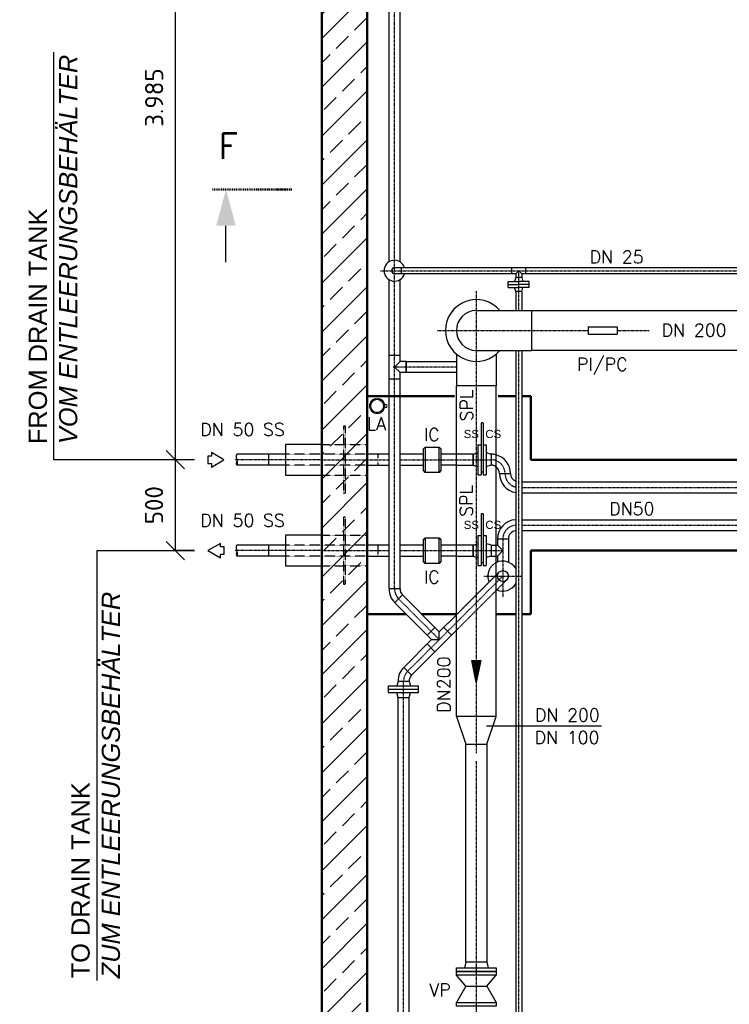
# Model space of a CAD drawing. Header units: millimetres. Extents: x -197187 to 231260338, y -45270 to 70505.
# Tile 36 of 85: x 2232 to 6136, y 7421 to 12838. Entities that reach past the tile are written whole.
import ezdxf
from ezdxf.enums import TextEntityAlignment as Align

# ---------------------------------------------------------------- set-up
doc = ezdxf.new("R2010")
doc.units = ezdxf.units.MM
doc.header["$LTSCALE"] = 0.5
doc.linetypes.add('DASHDOT', pattern=[1, 0.5, -0.25, 0, -0.25])
doc.linetypes.add('HIDDEN', pattern=[0.375, 0.25, -0.125])
for name, color, linetype in [('17', 7, 'Continuous'), ('21', 7, 'Continuous'), ('41', 7, 'Continuous'), ('BEMAßUNG', 7, 'Continuous'), ('Beschriftung', 7, 'Continuous'), ('P-MU025ENTLÜ', 7, 'Continuous'), ('P-MU050ENTL', 7, 'Continuous'), ('P-MU150AUSL', 7, 'Continuous'), ('P-MU200AUSL', 7, 'Continuous'), ('P-MU200EINL', 7, 'Continuous'), ('P-MU300AUSL', 7, 'Continuous')]:
    doc.layers.add(name, color=color, linetype=linetype)
doc.styles.add('LBB3.5M1000', font='isocp.shx', dxfattribs={"height": 3.5})
doc.styles.add('ROMANS', font='ROMANS', dxfattribs={"height": 0.2})
doc.styles.get("Standard").update_dxf_attribs({"font": 'isocpeur.ttf'})
doc.dimstyles.new('DIN', dxfattribs={"dimtxt": 2.5, "dimasz": 2.5, "dimexe": 1.25, "dimexo": 0.625, "dimtad": 1, "dimtih": 1, "dimdec": 4, "dimdsep": 46, "dimlunit": 6, "dimtxsty": 'Standard', "dimcen": 2.5, "dimadec": 0, "dimazin": 0, "dimtfac": 1, "dimtdec": 4, "dimtmove": 0, "dimatfit": 3, "dimfxl": 0, "dimtvp": 1, "dimtolj": 1, "dimtzin": 0, "dimarcsym": 0})

# ---------------------------------------------------------------- blocks, each defined once
blk = doc.blocks.new('FPFEIL')
at = {"layer": '41', "color": 7, "linetype": 'Continuous'}
for p, q in [((-99.9998, 18.5851), (-92.9259, 18.5851)), ((-99.9998, 15.7051), (-78.5259, 15.7051)), ((-99.9998, 12.8251), (-64.1259, 12.8251)), ((-99.9998, 12.8251), (-64.1259, 12.8251)), ((-99.9998, 9.9452), (-49.7259, 9.9452)), ((-99.9998, 7.0652), (-35.3259, 7.0652)), ((-99.9998, 4.1852), (-20.926, 4.1852)), ((-99.9998, 4.1852), (-20.926, 4.1852)), ((-99.9998, 1.3052), (-6.526, 1.3052)), ((-99.9998, -1.5748), (-7.874, -1.5748)), ((-99.9998, -4.4548), (-22.274, -4.4548)), ((-99.9998, -4.4548), (-22.274, -4.4548)), ((-99.9998, -7.3348), (-36.6739, -7.3348)), ((-99.9998, -10.2148), (-51.0739, -10.2148)), ((-99.9998, -13.0948), (-65.4739, -13.0948)), ((-99.9998, -13.0948), (-65.4739, -13.0948)), ((-99.9998, -15.9748), (-79.8739, -15.9748)), ((-99.9998, -18.8548), (-94.2739, -18.8548))]:
    blk.add_line(p, q, dxfattribs=at)
blk.add_lwpolyline([(0, 0), (-99.9998, -20), (-99.9998, 20), (0, 0)], close=True, dxfattribs=at)
blk = doc.blocks.new('SPFEIL')
at = {"layer": '17', "color": 7, "linetype": 'Continuous'}
blk.add_line((-20, 0), (-10, 0), dxfattribs=at)
blk.add_solid([(-10, -2.6795), (0, 0), (-10, 2.6795)], dxfattribs=at)
blk = doc.blocks.new('_Oblique')
at = {"color": 0, "linetype": 'ByBlock', "lineweight": -2}
blk.add_line((-0.5, -0.5), (0.5, 0.5), dxfattribs=at)
blk = doc.blocks.new('*D19')
at = {"layer": 'BEMAßUNG', "color": 0, "lineweight": -2, "transparency": 16777216}
for p, q in [((3194.4, 14402), (3075.6, 14402)), ((3088.1, 14402), (3088.1, 10417)), ((3194.4, 10417), (3075.6, 10417))]:
    blk.add_line(p, q, dxfattribs=at)
at = {"layer": 'DEFPOINTS', "color": 0, "transparency": 16777216}
for p in [(3894.4, 14402), (3088.1, 10417), (3894.4, 10417)]:
    blk.add_point(p, dxfattribs=at)
at = {"layer": 'BEMAßUNG', "color": 0, "lineweight": -2, "transparency": 16777216, "xscale": 100, "yscale": 100, "zscale": 100}
for p, rotation in [((3088.1, 14402), 90), ((3088.1, 10417), 270)]:
    blk.add_blockref('_Oblique', p, dxfattribs=dict(at, rotation=rotation))
at = {"layer": 'BEMAßUNG', "color": 0, "transparency": 16777216, "insert": (2972, 12409.5), "char_height": 100, "attachment_point": 5, "rotation": 90}
blk.add_mtext('\\A1;3.985', dxfattribs=at)
blk = doc.blocks.new('*D20')
at = {"layer": 'BEMAßUNG', "color": 0, "lineweight": -2, "transparency": 16777216}
for p, q in [((3194.4, 10417), (3075.6, 10417)), ((3088.1, 10417), (3088.1, 9917)), ((3193.6, 9917), (3075.6, 9917))]:
    blk.add_line(p, q, dxfattribs=at)
at = {"layer": 'DEFPOINTS', "color": 0, "transparency": 16777216}
for p in [(3894.4, 10417), (3088.1, 9917), (3893.6, 9917)]:
    blk.add_point(p, dxfattribs=at)
at = {"layer": 'BEMAßUNG', "color": 0, "lineweight": -2, "transparency": 16777216, "xscale": 100, "yscale": 100, "zscale": 100}
for p, rotation in [((3088.1, 10417), 90), ((3088.1, 9917), 270)]:
    blk.add_blockref('_Oblique', p, dxfattribs=dict(at, rotation=rotation))
at = {"layer": 'BEMAßUNG', "color": 0, "transparency": 16777216, "insert": (2971.5, 10167), "char_height": 100, "attachment_point": 5, "rotation": 90}
blk.add_mtext('\\A1;500', dxfattribs=at)

msp = doc.modelspace()

# ---------------------------------------------------------------- hatches: boundary and pattern name
h = msp.add_hatch()
h.set_pattern_fill('ANSI33', color=256, scale=30)
h.set_pattern_definition([(45, (9429.24, 8302.02), (-134.704, 134.704), []), (45, (9563.95, 8302.02), (-134.704, 134.704), [95.25, -47.625])])
h.paths.add_polyline_path([(3894.39, 14402.018), (4814.39, 14402.018), (4814.39, 14397.018), (4869.39, 14397.018), (4874.39, 14392.018), (4874.39, 14352.018), (4879.39, 14352.018), (4879.39, 14377.018), (4934.39, 14377.018), (4939.39, 14372.018), (4939.39, 14332.018), (4944.39, 14332.018), (4944.39, 14152.018), (4144.39, 14152.018), (4144.39, 3902.018), (12044.39, 3902.018), (12044.39, 2272.018), (12039.39, 2272.018), (12039.39, 2232.018), (12034.39, 2227.018), (11979.39, 2227.018), (11979.39, 2252.018), (11974.39, 2252.018), (11974.39, 2212.018), (11969.39, 2207.018), (11914.39, 2207.018), (11914.39, 2202.018), (11794.39, 2202.018), (11794.39, 3652.018), (3894.39, 3652.018)])
h.paths.add_polyline_path([(14507.43, 14152.018), (14507.43, 14402.018), (5959.39, 14402.018), (5959.39, 14397.018), (5904.39, 14397.018), (5899.39, 14392.018), (5899.39, 14352.018), (5894.39, 14352.018), (5894.39, 14377.018), (5839.39, 14377.018), (5834.39, 14372.018), (5834.39, 14332.018), (5829.39, 14332.018), (5829.39, 14152.018), (13644.39, 14152.018), (13644.39, 2272.018), (13649.39, 2272.018), (13649.39, 2232.018), (13654.39, 2227.018), (13709.39, 2227.018), (13709.39, 2252.018), (13714.39, 2252.018), (13714.39, 2212.018), (13719.39, 2207.018), (13774.39, 2207.018), (13774.39, 2202.018), (14507.43, 2202.018), (14507.43, 2452.018), (13894.39, 2452.018), (13894.39, 8802.018), (14507.43, 8802.018), (14507.43, 9052.018), (13894.39, 9052.018), (13894.39, 14152.018)])

# ---------------------------------------------------------------- linework, layer by layer
at = {"lineweight": 13}
for p, q in [((4164.351, 10729.328), (4167.064, 10728.047)), ((4169.219, 10737.06), (4171.548, 10735.168)), ((4172.393, 10740.507), (4174.47, 10738.343)), ((4180.021, 10746.182), (4181.497, 10743.57)), ((4185.397, 10745.465), (4184.256, 10748.239)), ((4212.022, 10745.465), (4213.163, 10748.239)), ((4217.398, 10746.182), (4215.922, 10743.57)), ((4225.026, 10740.507), (4222.949, 10738.343)), ((4228.2, 10737.06), (4225.872, 10735.168)), ((4233.068, 10729.328), (4230.355, 10728.047)), ((4165.363, 10723.726), (4162.505, 10724.637)), ((4165.363, 10702.464), (4162.505, 10701.553)), ((4164.351, 10696.862), (4167.064, 10698.143)), ((4169.219, 10689.13), (4171.548, 10691.022)), ((4172.393, 10685.683), (4174.47, 10687.847)), ((4180.021, 10680.008), (4181.497, 10682.62)), ((4185.397, 10680.726), (4184.256, 10677.951)), ((4212.022, 10680.726), (4213.163, 10677.951)), ((4217.398, 10680.008), (4215.922, 10682.62)), ((4225.026, 10685.683), (4222.949, 10687.847)), ((4228.2, 10689.13), (4225.872, 10691.022)), ((4233.068, 10696.862), (4230.355, 10698.143)), ((4232.056, 10723.726), (4234.914, 10724.637)), ((4232.056, 10702.464), (4234.914, 10701.553))]:
    msp.add_line(p, q, dxfattribs=at)
msp.add_lwpolyline([(4240.411, 10721.293), (4252.155, 10721.293), (4252.155, 10704.897), (4240.411, 10704.897)], dxfattribs=at)
at = {"color": 0}
for points in [[(4634.84, 9005.018), (4687.24, 8853.018), (4801.54, 8853.018), (4853.94, 9005.018)], [(4687.24, 8853.018), (4801.54, 8853.018), (4801.54, 7653.018), (4687.24, 7653.018)]]:
    msp.add_lwpolyline(points, close=True, dxfattribs=at)
at = {"lineweight": 13}
for radius in [42.5, 38, 35]:
    msp.add_circle((4198.71, 10713.095), radius, dxfattribs=at)
at = {"layer": '17', "linetype": 'DASHDOT', "lineweight": 50, "ltscale": 20}
msp.add_line((3729.675, 11904.648), (3293.471, 11904.648), dxfattribs=at)
at = {"layer": '21', "linetype": 'Continuous', "lineweight": 50, "ltscale": 10}
for p, q in [((4144.39, 10767.018), (4623.999, 10767.018)), ((4864.781, 10767.018), (4961.04, 10767.018)), ((4994.74, 10767.018), (5044.39, 10767.018)), ((4144.39, 9567.018), (4358.625, 9567.018)), ((4443.902, 9567.018), (4634.84, 9567.018)), ((4853.94, 9567.018), (4961.04, 9567.018)), ((4994.74, 9567.018), (5044.39, 9567.018))]:
    msp.add_line(p, q, dxfattribs=at)
at = {"layer": '21', "linetype": 'Continuous', "ltscale": 10}
for p, q in [((4853.94, 9947.168), (4860.24, 9947.168)), ((4853.94, 9886.868), (4860.24, 9886.868)), ((4314.24, 9199.538), (4374.54, 9199.538))]:
    msp.add_line(p, q, dxfattribs=at)
at = {"layer": '41', "linetype": 'Continuous', "lineweight": 50, "ltscale": 10}
for p, q in [((3894.39, 3652.018), (3894.39, 14402.018)), ((4144.39, 3902.018), (4144.39, 14152.018)), ((5044.39, 10417.018), (5044.39, 10767.018)), ((6433.567, 10417.018), (5044.39, 10417.018)), ((5044.39, 9567.018), (5044.39, 9917.018)), ((6496.06, 9917.018), (5044.39, 9917.018))]:
    msp.add_line(p, q, dxfattribs=at)
at = {"layer": '41', "linetype": 'Continuous', "ltscale": 10}
msp.add_line((4324.54, 10991.018), (4264.24, 10991.018), dxfattribs=at)
at = {"layer": 'Beschriftung'}
for p, q in [((3194.39, 10417.018), (2419.622, 10417.018)), ((2657.556, 9917.02), (3193.599, 9917.02))]:
    msp.add_line(p, q, dxfattribs=at)
at = {"layer": 'P-MU025ENTLÜ', "linetype": 'DASHDOT', "ltscale": 10}
for p, q in [((4216.928, 11456.75), (6960.24, 11456.75)), ((4977.89, 11237.568), (4977.89, 11456.75)), ((4977.89, 6202.018), (4977.89, 11018.468))]:
    msp.add_line(p, q, dxfattribs=at)
at = {"layer": 'P-MU025ENTLÜ', "linetype": 'Continuous', "ltscale": 10}
for p, q in [((4939.89, 11473.6), (4294.39, 11473.6)), ((4939.89, 11439.9), (4294.39, 11439.9)), ((4332.39, 11439.9), (4332.39, 11473.6)), ((6960.24, 11473.6), (4939.89, 11473.6)), ((4939.89, 11439.9), (4939.89, 11473.6)), ((4961.04, 11439.9), (4939.89, 11439.9)), ((4961.04, 11439.9), (4977.89, 11456.75)), ((4961.04, 11439.9), (4961.04, 11418.75)), ((4977.89, 11456.75), (4994.74, 11439.9)), ((6960.24, 11439.9), (4994.74, 11439.9)), ((4994.74, 11439.9), (4994.74, 11418.75)), ((5015.89, 11439.9), (5015.89, 11473.6)), ((4920.39, 11396.75), (4977.89, 11396.75)), ((4920.39, 11364.75), (4920.39, 11396.75)), ((4920.39, 11380.75), (4977.89, 11380.75)), ((4961.04, 11418.75), (4955.145, 11396.75)), ((4994.74, 11418.75), (4961.04, 11418.75)), ((5035.39, 11396.75), (4977.89, 11396.75)), ((5035.39, 11380.75), (4977.89, 11380.75)), ((4994.74, 11418.75), (5000.635, 11396.75)), ((5035.39, 11364.75), (5035.39, 11396.75)), ((4920.39, 11364.75), (4977.89, 11364.75)), ((4961.04, 11342.75), (4955.145, 11364.75)), ((4961.04, 11342.75), (4961.04, 11237.568)), ((4994.74, 11342.75), (4961.04, 11342.75)), ((5035.39, 11364.75), (4977.89, 11364.75)), ((4994.74, 11342.75), (5000.635, 11364.75)), ((4994.74, 11342.75), (4994.74, 11237.568)), ((4961.04, 11018.468), (4961.04, 6202.018)), ((4994.74, 11018.468), (4994.74, 6202.018))]:
    msp.add_line(p, q, dxfattribs=at)
for radius, start, end in [(57.5, 17.040253, 342.959747), (16.85, 90, 270)]:
    msp.add_arc((4294.39, 11456.75), radius, start, end, dxfattribs=at)
at = {"layer": 'P-MU050ENTL', "linetype": 'DASHDOT', "ltscale": 10}
for p, q in [((4294.39, 9706.312), (4294.39, 13926.018)), ((4634.84, 10927.018), (4286.194, 10927.018)), ((3894.39, 10417.018), (3415.398, 10417.018)), ((3894.39, 10417.018), (4264.24, 10417.018)), ((4324.54, 10417.018), (4826.39, 10417.018)), ((4994.74, 10265.018), (6496.06, 10265.018)), ((4994.74, 10057.018), (6496.06, 10057.018)), ((4890.39, 9981.018), (4890.39, 9659.036)), ((3894.39, 9917.018), (3415.398, 9917.02)), ((3894.39, 9917.018), (4264.24, 9917.018)), ((4324.54, 9917.018), (4890.39, 9917.018)), ((4366.65, 9253.278), (4890.39, 9777.018)), ((4785.892, 9777.018), (4991.816, 9777.018)), ((4316.18, 9652.102), (4540.827, 9427.455)), ((4344.39, 4128.018), (4344.39, 9199.538))]:
    msp.add_line(p, q, dxfattribs=at)
at = {"layer": 'P-MU050ENTL', "linetype": 'Continuous', "ltscale": 10}
for p, q in [((4264.24, 11505.711), (4264.24, 13836.018)), ((4324.54, 11505.711), (4324.54, 13836.018)), ((4264.24, 9706.312), (4264.24, 11407.788)), ((4324.54, 10957.168), (4324.54, 11407.788)), ((4358.39, 10957.168), (4358.39, 10896.868)), ((4324.54, 9706.312), (4324.54, 10896.868)), ((4264.24, 10863.018), (4324.54, 10863.018)), ((4463.741, 10487.018), (4463.741, 10347.018)), ((4539.741, 10347.018), (4539.741, 10487.018)), ((3694.39, 10447.168), (3427.29, 10447.168)), ((3601.741, 10447.168), (3601.741, 10386.868)), ((4264.24, 10447.168), (4144.39, 10447.168)), ((4453.741, 10447.168), (4324.54, 10447.168)), ((4634.84, 10447.168), (4549.741, 10447.168)), ((3694.39, 10386.868), (3426.861, 10386.868)), ((4144.39, 10386.868), (4264.24, 10386.868)), ((4324.54, 10386.868), (4453.741, 10386.868)), ((4634.84, 10386.868), (4549.741, 10386.868)), ((4872.24, 10341.018), (4932.54, 10341.018)), ((4994.74, 10295.168), (6496.06, 10295.168)), ((4994.74, 10234.868), (6496.06, 10234.868)), ((4463.741, 9987.018), (4463.741, 9847.018)), ((4539.741, 9847.018), (4539.741, 9987.018)), ((3694.39, 9947.168), (3427.29, 9947.168)), ((3601.741, 9947.168), (3601.741, 9886.868)), ((4264.24, 9947.168), (4144.39, 9947.168)), ((4453.741, 9947.168), (4324.54, 9947.168)), ((4634.84, 9947.168), (4549.741, 9947.168)), ((3694.39, 9886.868), (3426.861, 9886.868)), ((4144.39, 9886.868), (4264.24, 9886.868)), ((4324.54, 9886.868), (4453.741, 9886.868)), ((4634.84, 9886.868), (4549.741, 9886.868)), ((4324.54, 9706.312), (4264.24, 9706.312)), ((4294.39, 9630.312), (4337.969, 9673.892)), ((4337.499, 9673.421), (4540.827, 9470.093)), ((4294.86, 9630.783), (4498.188, 9427.455)), ((4540.827, 9470.093), (4634.84, 9564.107)), ((4474.253, 9451.391), (4516.891, 9494.029)), ((4607.401, 9451.391), (4564.762, 9494.029)), ((4345.331, 9274.598), (4498.188, 9427.455)), ((4387.969, 9231.959), (4634.84, 9478.83)), ((4498.188, 9427.455), (4540.827, 9427.455)), ((4540.827, 9427.455), (4540.827, 9470.093)), ((4516.891, 9360.881), (4474.253, 9403.519)), ((4387.969, 9231.959), (4345.331, 9274.598)), ((4261.89, 9172.538), (4426.89, 9172.538)), ((4261.89, 9136.538), (4261.89, 9172.538)), ((4314.24, 9199.538), (4307.005, 9172.538)), ((4314.24, 9199.538), (4374.54, 9199.538)), ((4374.54, 9199.538), (4381.775, 9172.539)), ((4426.89, 9136.538), (4426.89, 9172.538)), ((4261.89, 9154.538), (4426.89, 9154.538)), ((4261.89, 9136.538), (4426.89, 9136.538)), ((4314.24, 9109.538), (4307.005, 9136.538)), ((4314.24, 6773.018), (4314.24, 9109.538)), ((4314.24, 9109.538), (4374.54, 9109.538)), ((4374.54, 9109.538), (4381.775, 9136.538)), ((4374.54, 6739.168), (4374.54, 9109.538)), ((4687.24, 7653.018), (4678.89, 7621.018)), ((4801.54, 7653.018), (4687.24, 7653.018)), ((4801.54, 7653.018), (4809.89, 7621.018)), ((4687.24, 7521.018), (4634.39, 7581.018)), ((4801.54, 7521.018), (4854.39, 7581.018)), ((4687.24, 7521.018), (4634.39, 7431.018)), ((4687.24, 7521.018), (4801.54, 7521.018)), ((4801.54, 7521.018), (4854.39, 7431.018))]:
    msp.add_line(p, q, dxfattribs=at)
at = {"layer": 'P-MU050ENTL', "linetype": 'HIDDEN', "ltscale": 6}
for p, q in [((4771.39, 10620.018), (4771.39, 10499.518)), ((4781.39, 10620.018), (4771.39, 10620.018)), ((4781.39, 10620.018), (4781.39, 10499.518)), ((4753.39, 10499.518), (4771.39, 10499.518)), ((4753.39, 10499.518), (4753.39, 10334.518)), ((4771.39, 10499.518), (4771.39, 10334.518)), ((4781.39, 10499.518), (4799.39, 10499.518)), ((4781.39, 10499.518), (4781.39, 10334.518)), ((4799.39, 10499.518), (4799.39, 10334.518)), ((4726.39, 10447.168), (4634.84, 10447.168)), ((4726.39, 10447.168), (4753.39, 10454.403)), ((4726.39, 10447.168), (4726.39, 10386.868)), ((4726.39, 10386.868), (4726.39, 10447.168)), ((4826.39, 10447.168), (4799.39, 10454.403)), ((4826.39, 10447.168), (4826.39, 10386.868)), ((4634.84, 10386.868), (4726.39, 10386.868)), ((4726.39, 10386.868), (4753.39, 10379.634)), ((4781.39, 10349.518), (4771.39, 10349.518)), ((4826.39, 10386.868), (4799.39, 10379.634)), ((4753.39, 10334.518), (4765.252, 10334.518)), ((4765.252, 10334.518), (4771.39, 10334.518)), ((4781.39, 10334.518), (4799.39, 10334.518)), ((4771.39, 10120.018), (4771.39, 9999.518)), ((4781.39, 10120.018), (4771.39, 10120.018)), ((4781.39, 10120.018), (4781.39, 9999.518)), ((4753.39, 9999.518), (4771.39, 9999.518)), ((4753.39, 9999.518), (4753.39, 9834.518)), ((4771.39, 9999.518), (4771.39, 9834.518)), ((4781.39, 9999.518), (4799.39, 9999.518)), ((4781.39, 9999.518), (4781.39, 9834.518)), ((4799.39, 9999.518), (4799.39, 9834.518)), ((4726.39, 9947.168), (4634.84, 9947.168)), ((4726.39, 9947.168), (4753.39, 9954.403)), ((4726.39, 9947.168), (4726.39, 9886.868)), ((4726.39, 9947.168), (4726.39, 9886.868)), ((4726.39, 9886.868), (4726.39, 9947.168)), ((4826.39, 9947.168), (4799.39, 9954.403)), ((4826.39, 9947.168), (4826.39, 9886.868)), ((4826.39, 9947.168), (4853.94, 9947.168)), ((4634.84, 9886.868), (4726.39, 9886.868)), ((4726.39, 9886.868), (4753.39, 9879.634)), ((4826.39, 9886.868), (4799.39, 9879.634)), ((4826.39, 9886.868), (4853.94, 9886.868)), ((4753.39, 9834.518), (4765.252, 9834.518)), ((4765.252, 9834.518), (4771.39, 9834.518)), ((4781.39, 9849.518), (4771.39, 9849.518)), ((4781.39, 9834.518), (4799.39, 9834.518)), ((4634.84, 9478.83), (4911.709, 9755.699)), ((4635.232, 9564.498), (4869.071, 9798.338))]:
    msp.add_line(p, q, dxfattribs=at)
at = {"layer": 'P-MU050ENTL', "linetype": 'HIDDEN', "ltscale": 10}
for p, q in [((3894.39, 10501.168), (4144.39, 10501.168)), ((4144.39, 10447.168), (3694.39, 10447.168)), ((4201.741, 10447.168), (4201.741, 10386.868)), ((4144.39, 10386.868), (3694.39, 10386.868)), ((3894.39, 10332.868), (4144.39, 10332.868)), ((3894.39, 10001.168), (4144.39, 10001.168)), ((4144.39, 9947.168), (3694.39, 9947.168)), ((4201.741, 9947.168), (4201.741, 9886.868)), ((4144.39, 9886.868), (3694.39, 9886.868)), ((3894.39, 9832.868), (4144.39, 9832.868))]:
    msp.add_line(p, q, dxfattribs=at)
at = {"layer": 'P-MU050ENTL'}
for p, q in [((4994.74, 10087.168), (6496.06, 10087.168)), ((4994.74, 10026.868), (6496.06, 10026.868)), ((4860.24, 9981.018), (4920.54, 9981.018)), ((4860.24, 9981.018), (4860.24, 9947.168)), ((4920.54, 9981.018), (4920.54, 9853.812)), ((4860.24, 9947.168), (4890.39, 9917.018)), ((4890.39, 9917.018), (4860.24, 9886.868)), ((4860.24, 9886.868), (4860.24, 9853.812))]:
    msp.add_line(p, q, dxfattribs=at)
at = {"layer": 'P-MU050ENTL', "linetype": 'Continuous', "ltscale": 10}
for points in [[(4358.39, 10957.168), (4324.54, 10957.168), (4294.39, 10927.018)], [(4358.39, 10896.868), (4324.54, 10896.868), (4294.39, 10927.018)], [(3894.39, 10501.168), (3694.39, 10501.168), (3694.39, 10332.868), (3894.39, 10332.868)], [(3894.39, 10001.168), (3694.39, 10001.168), (3694.39, 9832.868), (3894.39, 9832.868)]]:
    msp.add_lwpolyline(points, dxfattribs=at)
for points in [[(4634.84, 10896.868), (4358.39, 10896.868), (4358.39, 10957.168), (4634.84, 10957.168)], [(3356.022, 10417.018), (3286.741, 10457.018), (3286.741, 10437.018), (3266.741, 10437.018), (3266.741, 10397.018), (3286.741, 10397.018), (3286.741, 10377.018), (3356.022, 10417.018)], [(4463.741, 10347.018), (4453.741, 10357.018), (4453.741, 10477.018), (4463.741, 10487.018), (4539.741, 10487.018), (4549.741, 10477.018), (4549.741, 10357.018), (4539.741, 10347.018)], [(4463.741, 9847.018), (4453.741, 9857.018), (4453.741, 9977.018), (4463.741, 9987.018), (4539.741, 9987.018), (4549.741, 9977.018), (4549.741, 9857.018), (4539.741, 9847.018)], [(3268.162, 9917.018), (3337.443, 9877.018), (3337.443, 9897.018), (3357.443, 9897.018), (3357.443, 9937.018), (3337.443, 9937.018), (3337.443, 9957.018), (3268.162, 9917.018)], [(4634.39, 7621.018), (4854.39, 7621.018), (4854.39, 7601.018), (4634.39, 7601.018)], [(4634.39, 7601.018), (4854.39, 7601.018), (4854.39, 7581.018), (4634.39, 7581.018)], [(4634.39, 7431.018), (4854.39, 7431.018), (4854.39, 7411.018), (4634.39, 7411.018)]]:
    msp.add_lwpolyline(points, close=True, dxfattribs=at)
at = {"layer": 'P-MU050ENTL', "linetype": 'HIDDEN', "ltscale": 10}
for points in [[(4014.39, 10232.868), (4024.39, 10232.868), (4024.39, 10601.168), (4014.39, 10601.168)], [(4014.39, 9732.868), (4024.39, 9732.868), (4024.39, 10101.168), (4014.39, 10101.168)]]:
    msp.add_lwpolyline(points, close=True, dxfattribs=at)
at = {"layer": 'P-MU050ENTL', "linetype": 'Continuous', "ltscale": 10}
msp.add_circle((4890.39, 9777.018), 30.15, dxfattribs=at)
at = {"layer": 'P-MU050ENTL', "linetype": 'HIDDEN', "ltscale": 20}
for radius, start in [(106.15, 74.957326), (45.85, 53.067595)]:
    msp.add_arc((4826.39, 10341.018), radius, start, 90, dxfattribs=at)
at = {"layer": 'P-MU050ENTL', "linetype": 'DASHDOT', "ltscale": 10}
for centre, start, end in [((4826.39, 10341.018), 0, 90), ((4978.39, 10341.018), 180, 256.803614), ((4966.39, 9981.018), 94.036661, 180), ((4370.39, 9706.312), 180, 225), ((4420.39, 9199.538), 135, 180)]:
    msp.add_arc(centre, 76, start, end, dxfattribs=at)
at = {"layer": 'P-MU050ENTL', "ltscale": 10}
for centre, radius, start, end in [((4826.39, 10341.018), 106.15, 0, 74.957326), ((4816.635, 10336.148), 55.818, 5.006011, 48.061584)]:
    msp.add_arc(centre, radius, start, end, dxfattribs=at)
at = {"layer": 'P-MU050ENTL', "linetype": 'Continuous', "ltscale": 10}
for centre, radius, start, end in [((4978.39, 10341.018), 106.15, 180, 260.592917), ((4978.39, 10341.018), 45.85, 180, 247.764903), ((4370.39, 9706.312), 106.15, 180, 225), ((4370.39, 9706.312), 45.85, 180, 225), ((4420.39, 9199.538), 106.15, 135, 180), ((4420.39, 9199.538), 45.85, 135, 180)]:
    msp.add_arc(centre, radius, start, end, dxfattribs=at)
at = {"layer": 'P-MU050ENTL'}
for centre, radius, start, end in [((4966.39, 9981.018), 106.15, 92.888953, 180), ((4966.39, 9981.018), 45.85, 96.700814, 180), ((4890.39, 9777.018), 82.5, 31.089289, 116.219947), ((4890.39, 9777.018), 82.5, 246.435592, 328.910711)]:
    msp.add_arc(centre, radius, start, end, dxfattribs=at)
at = {"layer": 'P-MU050ENTL', "linetype": 'HIDDEN', "ltscale": 6}
msp.add_arc((4890.39, 9777.018), 82.5, 116.219947, 203.564514, dxfattribs=at)
at = {"layer": 'P-MU050ENTL', "linetype": 'Continuous', "ltscale": 10}
for centre, major_axis, ratio, start_param, end_param in [((3438.752, 10418.304), (-11.892, -31.435), 0.31179874, 4.8829269, 6.28318531), ((3433.518, 10424.275), (-6.229, 22.894), 0.36338094, 0, 1.57079633), ((3415.398, 10418.304), (11.892, -31.435), 0.31179874, 0, 1.57079633), ((3438.752, 9918.304), (-11.892, -31.435), 0.31179874, 4.8829269, 6.28318531), ((3433.518, 9924.275), (-6.229, 22.894), 0.36338094, 0, 1.57079633), ((3415.398, 9918.304), (11.892, -31.435), 0.31179874, 0, 1.57079633)]:
    msp.add_ellipse(centre, major_axis=major_axis, ratio=ratio, start_param=start_param, end_param=end_param, dxfattribs=at)
at = {"layer": 'P-MU150AUSL', "linetype": 'DASHDOT', "ltscale": 10}
msp.add_line((4744.39, 11343.542), (4744.39, 8802.427), dxfattribs=at)
at = {"layer": 'P-MU200AUSL', "linetype": 'Continuous', "ltscale": 10}
for p, q in [((4634.84, 10998.023), (4634.84, 10823.018)), ((4853.94, 10998.023), (4853.94, 10823.018)), ((4634.84, 9005.018), (4634.84, 10823.018)), ((4853.94, 10823.018), (4634.84, 10823.018)), ((4853.94, 9005.018), (4853.94, 10823.018)), ((5433.886, 8951.304), (4800.095, 8951.304))]:
    msp.add_line(p, q, dxfattribs=at)
at = {"layer": 'P-MU200EINL', "linetype": 'Continuous', "ltscale": 10}
for p, q in [((4744.39, 11237.568), (5049.39, 11237.568)), ((4744.39, 11018.468), (5049.39, 11018.468))]:
    msp.add_line(p, q, dxfattribs=at)
msp.add_lwpolyline([(6402.21, 11018.468), (5049.39, 11018.468), (5049.39, 11237.568), (6402.21, 11237.568)], dxfattribs=at)
for radius, start, end in [(170, 40.121586, 319.878414), (109.55, 90, 270)]:
    msp.add_arc((4744.39, 11128.018), radius, start, end, dxfattribs=at)
at = {"layer": 'P-MU300AUSL', "linetype": 'DASHDOT', "ltscale": 10}
for p, q in [((4528.867, 11128.018), (5359.059, 11128.018)), ((5519.059, 11128.018), (5695.058, 11128.018)), ((4744.39, 8759.376), (4744.39, 5586.495))]:
    msp.add_line(p, q, dxfattribs=at)
at = {"layer": 'P-MU300AUSL', "linetype": 'Continuous', "ltscale": 10}
for p, q in [((5359.059, 11148.018), (5519.059, 11148.018)), ((5359.059, 11148.018), (5359.059, 11108.018)), ((5359.059, 11108.018), (5519.059, 11108.018)), ((5519.059, 11148.018), (5519.059, 11108.018))]:
    msp.add_line(p, q, dxfattribs=at)

# ---------------------------------------------------------------- block references
at = {"layer": '17', "linetype": 'Continuous', "lineweight": 50, "ltscale": 10, "xscale": 20, "yscale": -20, "rotation": 90}
msp.add_blockref('SPFEIL', (3367.123, 11904.648), dxfattribs=at)
at = {"layer": '41', "linetype": 'Continuous', "ltscale": 10, "xscale": 1.200001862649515, "yscale": 1.200001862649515, "rotation": 270}
msp.add_blockref('FPFEIL', (4744.39, 9192.955), dxfattribs=at)

# ---------------------------------------------------------------- texts
at = {"layer": '17', "linetype": 'Continuous', "lineweight": 50, "ltscale": 10, "style": 'ROMANS'}
msp.add_text('F', height=140, dxfattribs=at).set_placement((3325.082, 12142.839), align=Align.MIDDLE_LEFT)
at = {"layer": 'BEMAßUNG', "linetype": 'Continuous', "ltscale": 10, "style": 'ROMANS'}
for s, p in [('DN 25', (5664.71, 11497.694)), ('DN 200', (6121.035, 11095.256)), ('DN 50 SS', (3690.928, 10548.182)), ('DN 50 SS', (3690.928, 10048.182))]:
    msp.add_text(s, height=70, dxfattribs=at).set_placement(p, align=Align.RIGHT)
msp.add_text('DN50', height=70, dxfattribs=at).set_placement((5475.215, 10112.513))
msp.add_text('DN200', height=70, rotation=90, dxfattribs=at).set_placement((4600.181, 9334.691), align=Align.RIGHT)
at = {"layer": 'Beschriftung', "char_height": 100, "width": 2190.36115, "attachment_point": 1, "rotation": 90, "style": 'LBB3.5M1000', "bg_fill": 2}
for s, insert in [('{\\fArial|b0|i0|c0|p34;FROM DRAIN TANK\\P\\fArial|b0|i1|c0|p34;VOM ENTLEERUNGSBEHÄLTER}', (2282.222, 10502.844)), ('{\\fArial|b0|i0|c0|p34;TO DRAIN TANK\\P\\fArial|b0|i1|c0|p34;ZUM ENTLEERUNGSBEHÄLTER}', (2517.004, 7563.914))]:
    msp.add_mtext(s, dxfattribs=dict(at, insert=insert))
at = {"layer": 'P-MU050ENTL', "style": 'ROMANS'}
for p in [(4725.366, 10628.497), (4724.234, 10103.483)]:
    msp.add_text('SPL', height=70, rotation=90, dxfattribs=at).set_placement(p)
for p in [(4455.644, 10520.543), (4455.644, 9736.216)]:
    msp.add_text('IC', height=70, dxfattribs=at).set_placement(p)
at = {"layer": 'P-MU050ENTL', "char_height": 45, "width": 502.09952, "attachment_point": 1}
for insert in [(4675.105, 10581.21), (4675.105, 10081.21)]:
    msp.add_mtext('{\\fArial|b0|i0|c0|p34;SS  CS}', dxfattribs=dict(at, insert=insert))
at = {"layer": 'P-MU150AUSL', "linetype": 'Continuous', "ltscale": 10, "style": 'ROMANS'}
msp.add_text('LA', height=70, dxfattribs=at).set_placement((4141.989, 10580.526))
at = {"layer": 'P-MU200AUSL', "linetype": 'Continuous', "ltscale": 10, "style": 'ROMANS'}
for s, p in [('DN 200', (5423.9, 8977.743)), ('DN 100', (5421.928, 8854.279))]:
    msp.add_text(s, height=70, dxfattribs=at).set_placement(p, align=Align.RIGHT)
msp.add_text('VP', height=70, dxfattribs=at).set_placement((4486.173, 7464.859))
at = {"layer": 'P-MU300AUSL', "linetype": 'Continuous', "ltscale": 10, "style": 'ROMANS'}
msp.add_text('PI/PC', height=70, dxfattribs=at).set_placement((5297.526, 10906.733))

# ---------------------------------------------------------------- dimensions: what is measured, and where the dimension line sits
at = {"layer": 'BEMAßUNG'}
for base, p1, p2, picture, middle in [((3088.14, 10417.018), (3894.39, 14402.018), (3894.39, 10417.018), '*D19', (2972.008, 12409.518)), ((3088.14, 9917.02), (3894.39, 10417.018), (3893.599, 9917.02), '*D20', (2971.534, 10167.019))]:
    dim = msp.add_linear_dim(base=base, p1=p1, p2=p2, angle=90, dimstyle='DIN', override={"dimscale": 10, "dimtxt": 10, "dimasz": 10, "dimexo": 70, "dimgap": 5, "dimdec": 2, "dimblk1": 'Oblique', "dimblk2": 'Oblique', "dimsah": 1, "dimtdec": 2, "dimtmove": 2}, dxfattribs=at)
    dim.commit()
    dim.dimension.update_dxf_attribs({"geometry": picture, "text_midpoint": middle, "dimtype": 160})

# ---------------------------------------------------------------- next in the draw order: linework, layer by layer
at = {"layer": 'Beschriftung'}
for p, q in [((2419.622, 10417.018), (2419.622, 12659.405)), ((2657.556, 7552.055), (2657.556, 9917.02))]:
    msp.add_line(p, q, dxfattribs=at)

doc.saveas('drawing.dxf')
